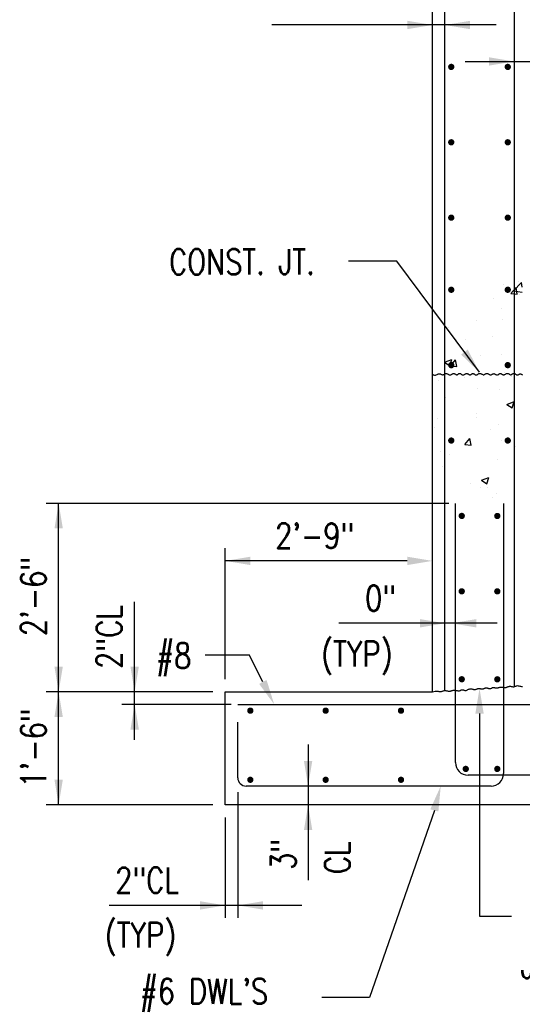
# Model space of a CAD drawing. Header units: inches. Extents: x -9715 to 32893, y -15613 to -1138.
# Tile 178 of 256: x 9172 to 9252, y -5861 to -5705. Entities that reach past the tile are written whole.
import ezdxf

# ---------------------------------------------------------------- set-up
doc = ezdxf.new("R2010")
doc.units = ezdxf.units.IN
doc.header["$MEASUREMENT"] = 0
doc.layers.get('0').update_dxf_attribs({"color": 252})
for name, color, linetype in [('S-ANNO-DIMS', 2, 'Continuous'), ('S-ANNO-TEXT', 2, 'Continuous'), ('S-WALL-PATT', 1, 'Continuous'), ('S-WALL-RBAR', 4, 'Continuous'), ('S-WALL-RTWL', 2, 'Continuous')]:
    doc.layers.add(name, color=color, linetype=linetype)
doc.styles.add('125', font='romans.shx', dxfattribs={"width": 0.8, "height": 2})
doc.styles.get("Standard").update_dxf_attribs({"font": 'romans.shx', "width": 0.8})
doc.dimstyles.get("Standard").update_dxf_attribs({"dimtxt": 0.18, "dimasz": 0.18, "dimexe": 0.18, "dimexo": 0.0625, "dimgap": 0.09, "dimtad": 0, "dimtih": 1, "dimtoh": 1, "dimdec": 4, "dimzin": 0, "dimdsep": 46, "dimtxsty": 'Standard', "dimcen": 0.09, "dimadec": 0, "dimazin": 0, "dimtfac": 1, "dimtdec": 4, "dimtofl": 0, "dimtmove": 0, "dimatfit": 3, "dimfxl": 1, "dimtolj": 1, "dimtzin": 0, "dimarcsym": 0})

# ---------------------------------------------------------------- blocks, each defined once
blk = doc.blocks.new('*X185')
at = {"color": 0}
for p, q in [((2244.45, 1398.67), (2244.45, 1398.67)), ((2247.96, 1394.44), (2250.37, 1397.32)), ((2249.16, 1395.74), (2253.05, 1399.8)), ((2250.95, 1394.18), (2250.37, 1397.31)), ((2251.78, 1400.23), (2251.78, 1400.23)), ((2253.32, 1397.54), (2253.05, 1399.8)), ((2239.56, 1392.17), (2239.56, 1392.17)), ((2247.96, 1394.44), (2250.95, 1394.18)), ((2249.16, 1395.74), (2253.32, 1395.1)), ((2252.08, 1393.81), (2252.08, 1393.81)), ((2243.46, 1387.46), (2243.46, 1387.46)), ((2214.3, 1382.45), (2214.3, 1382.45)), ((2217.88, 1378.27), (2217.88, 1378.27)), ((2231.29, 1381.53), (2231.29, 1381.53)), ((2243.85, 1382.02), (2243.85, 1382.02)), ((2238.92, 1374.09), (2238.92, 1374.09)), ((2226.41, 1372.45), (2226.41, 1372.45)), ((2233.39, 1364.96), (2233.39, 1364.96)), ((2243.24, 1365.38), (2243.24, 1365.38)), ((2216.19, 1361.69), (2219.69, 1363.04)), ((2216.19, 1361.69), (2218.67, 1360.02)), ((2217.27, 1361.63), (2217.27, 1361.63)), ((2218.67, 1360.02), (2219.69, 1363.04)), ((2219.03, 1359.97), (2221.44, 1362.84)), ((2219.03, 1359.97), (2222.02, 1359.71)), ((2222.02, 1359.71), (2221.44, 1362.84)), ((2221.55, 1355.98), (2221.55, 1355.98)), ((2225.77, 1354.37), (2225.77, 1354.37)), ((2244.71, 1356.87), (2244.71, 1356.87)), ((2248.24, 1354.85), (2248.24, 1354.85)), ((2213.25, 1352.73), (2213.25, 1352.73)), ((2216.66, 1344.98), (2216.66, 1344.98)), ((2232.09, 1349.26), (2232.09, 1349.26)), ((2242.63, 1348.73), (2242.63, 1348.73)), ((2246.03, 1341.56), (2249.53, 1342.91)), ((2246.03, 1341.56), (2248.52, 1339.89)), ((2248.52, 1339.88), (2249.53, 1342.91)), ((2231.55, 1337.15), (2231.55, 1337.15)), ((2212.62, 1334.65), (2212.62, 1334.65)), ((2231.33, 1335.12), (2231.33, 1335.12)), ((2242.02, 1332.09), (2242.02, 1332.09)), ((2211.6, 1330.56), (2211.6, 1330.56)), ((2216.05, 1328.34), (2216.05, 1328.34)), ((2238.3, 1329.43), (2238.3, 1329.43)), ((2225.97, 1322.36), (2228.38, 1325.23)), ((2225.97, 1322.36), (2228.96, 1322.1)), ((2228.96, 1322.1), (2228.38, 1325.23)), ((2243.31, 1324.14), (2243.31, 1324.14)), ((2249.98, 1321.58), (2249.98, 1321.58)), ((2214.15, 1319.14), (2214.15, 1319.14)), ((2218.4, 1317.43), (2218.4, 1317.43)), ((2241.41, 1315.44), (2241.41, 1315.44)), ((2215.45, 1311.69), (2215.45, 1311.69)), ((2228.56, 1303.89), (2228.56, 1303.89)), ((2233.87, 1305.31), (2237.37, 1306.65)), ((2233.87, 1305.31), (2236.35, 1303.63)), ((2236.35, 1303.63), (2237.37, 1306.65)), ((2249.34, 1303.51), (2249.34, 1303.51)), ((2233.25, 1301.64), (2233.25, 1301.64)), ((2236.82, 1301.86), (2236.82, 1301.86)), ((2240.81, 1298.8), (2240.81, 1298.8)), ((2239.1, 1297.17), (2239.1, 1297.17))]:
    blk.add_line(p, q, dxfattribs=at)

msp = doc.modelspace()

# ---------------------------------------------------------------- linework, layer by layer
at = {"layer": 'S-ANNO-DIMS'}
for p, q in [((9247.96206, -5705.52073), (9212.234, -5705.52073)), ((9243.02747, -5711.3235), (9270.90222, -5711.3235)), ((9240.47237, -5781.67313), (9176.30464, -5781.67313)), ((9178.30464, -5811.67313), (9178.30464, -5781.67313)), ((9204.83429, -5809.67313), (9204.83429, -5788.82902)), ((9233.83429, -5790.82902), (9204.83429, -5790.82902)), ((9190.40956, -5819.33428), (9190.40956, -5797.33428)), ((9248.17072, -5800.76269), (9222.95236, -5800.76269)), ((9201.65783, -5805.76586), (9208.63337, -5805.76586)), ((9210.82909, -5810.1042), (9208.63337, -5805.76586)), ((9202.83429, -5811.67313), (9176.30464, -5811.67313)), ((9178.30464, -5829.67313), (9178.30464, -5811.67313)), ((9205.7962, -5813.67313), (9188.36845, -5813.67313)), ((9218.0355, -5820.08055), (9218.0355, -5841.67313)), ((9206.83429, -5827.65769), (9206.83429, -5847.64822)), ((9202.83429, -5829.67313), (9176.30464, -5829.67313)), ((9204.83429, -5831.67313), (9204.83429, -5847.67313)), ((9217.01058, -5845.67313), (9186.34573, -5845.67313))]:
    msp.add_line(p, q, dxfattribs=at)
for points in [[(9233.83429, -5704.85407), (9233.83429, -5706.1874), (9237.83429, -5705.52073)], [(9243.83429, -5706.1874), (9243.83429, -5704.85407), (9239.83429, -5705.52073)], [(9246.83429, -5711.99017), (9246.83429, -5710.65684), (9250.83429, -5711.3235)], [(9178.97131, -5785.67313), (9177.63797, -5785.67313), (9178.30464, -5781.67313)], [(9208.83429, -5791.49569), (9208.83429, -5790.16236), (9204.83429, -5790.82902)], [(9233.83429, -5791.49569), (9233.83429, -5790.16236), (9237.83429, -5790.82902)], [(9235.83429, -5801.42935), (9235.83429, -5800.09602), (9239.83429, -5800.76269)], [(9244.83429, -5801.42935), (9244.83429, -5800.09602), (9240.83429, -5800.76269)], [(9178.97131, -5807.67313), (9177.63797, -5807.67313), (9178.30464, -5811.67313)], [(9189.7429, -5807.67313), (9191.07623, -5807.67313), (9190.40956, -5811.67313)], [(9211.42391, -5809.80315), (9210.23427, -5810.40525), (9212.6354, -5813.67313)], [(9178.97131, -5815.67313), (9177.63797, -5815.67313), (9178.30464, -5811.67313)], [(9189.7429, -5817.67313), (9191.07623, -5817.67313), (9190.40956, -5813.67313)], [(9217.36884, -5822.67313), (9218.70217, -5822.67313), (9218.0355, -5826.67313)], [(9178.97131, -5825.67313), (9177.63797, -5825.67313), (9178.30464, -5829.67313)], [(9217.36884, -5833.67313), (9218.70217, -5833.67313), (9218.0355, -5829.67313)], [(9200.83429, -5845.00646), (9200.83429, -5846.3398), (9204.83429, -5845.67313)], [(9210.83429, -5846.3398), (9210.83429, -5845.00646), (9206.83429, -5845.67313)]]:
    msp.add_solid(points, dxfattribs=at)
at = {"layer": 'S-ANNO-TEXT'}
for p, q in [((9245.33814, -5815.14662), (9245.33814, -5847.40529)), ((9238.14135, -5830.54143), (9227.8125, -5860.34445)), ((9245.33814, -5847.40529), (9250.41399, -5847.40529)), ((9227.8125, -5860.34445), (9220.22789, -5860.34445))]:
    msp.add_line(p, q, dxfattribs=at)
for points in [[(9244.67148, -5815.14662), (9246.00481, -5815.14662), (9245.33814, -5811.14662)], [(9237.49664, -5830.37177), (9238.78607, -5830.71109), (9239.15933, -5826.67313)]]:
    msp.add_solid(points, dxfattribs=at)
at = {"layer": 'S-WALL-RBAR', "color": 4}
for p, q in [((9241.50386, -5822.94073), (9241.50386, -5781.67313)), ((9249.16763, -5781.67911), (9249.16763, -5824.67313)), ((9206.83429, -5813.67313), (9307.2035, -5813.67313)), ((9206.83429, -5825.3398), (9206.83429, -5816.50268)), ((9305.87016, -5824.94073), (9243.50386, -5824.94073)), ((9247.16763, -5826.67313), (9208.16763, -5826.67313))]:
    msp.add_line(p, q, dxfattribs=at)
at = {"layer": 'S-WALL-RBAR'}
for p, q in [((9237.83429, -5794.34851), (9237.83429, -5794.34851)), ((9204.83429, -5825.67313), (9204.83429, -5825.67313)), ((9206.83429, -5825.67313), (9206.83429, -5825.67313)), ((9219.83429, -5826.67313), (9219.83429, -5826.67313)), ((9219.83429, -5829.67313), (9219.83429, -5829.67313))]:
    msp.add_line(p, q, dxfattribs=at)
at = {"layer": 'S-WALL-RBAR', "color": 4}
for points in [[(9239.83429, -5811.46169), (9239.83429, -5554.00324)], [(9250.83429, -5554.00324), (9250.83429, -5810.85011)]]:
    msp.add_lwpolyline(points, dxfattribs=at)
at = {"layer": 'S-WALL-RBAR', "const_width": 0.5}
for points in [[(9240.58429, -5712.19556, 1), (9241.08429, -5712.19556, 1)], [(9249.58429, -5712.19556, 1), (9250.08429, -5712.19556, 1)], [(9240.58429, -5724.19556, 1), (9241.08429, -5724.19556, 1)], [(9249.58429, -5724.19556, 1), (9250.08429, -5724.19556, 1)], [(9240.58429, -5736.19556, 1), (9241.08429, -5736.19556, 1)], [(9249.58429, -5736.19556, 1), (9250.08429, -5736.19556, 1)], [(9240.58429, -5747.67313, 1), (9241.08429, -5747.67313, 1)], [(9249.58429, -5747.67313, 1), (9250.08429, -5747.67313, 1)], [(9240.58429, -5759.67313, 1), (9241.08429, -5759.67313, 1)], [(9249.58429, -5759.67313, 1), (9250.08429, -5759.67313, 1)], [(9240.58429, -5771.67313, 1), (9241.08429, -5771.67313, 1)], [(9249.58429, -5771.67313, 1), (9250.08429, -5771.67313, 1)], [(9242.25386, -5783.67313, 1), (9242.75386, -5783.67313, 1)], [(9247.91763, -5783.67911, 1), (9248.41763, -5783.67911, 1)], [(9242.25386, -5795.67313, 1), (9242.75386, -5795.67313, 1)], [(9247.91763, -5795.67911, 1), (9248.41763, -5795.67911, 1)], [(9242.25386, -5809.67313, 1), (9242.75386, -5809.67313, 1)], [(9247.91763, -5809.67911, 1), (9248.41763, -5809.67911, 1)], [(9208.58429, -5814.67313, 1), (9209.08429, -5814.67313, 1)], [(9220.58429, -5814.67313, 1), (9221.08429, -5814.67313, 1)], [(9232.58429, -5814.67313, 1), (9233.08429, -5814.67313, 1)], [(9242.89445, -5823.94073, 1), (9243.39445, -5823.94073, 1)], [(9247.91763, -5823.94671, 1), (9248.41763, -5823.94671, 1)], [(9208.58429, -5825.67313, 1), (9209.08429, -5825.67313, 1)], [(9220.58429, -5825.67313, 1), (9221.08429, -5825.67313, 1)], [(9232.58429, -5825.67313, 1), (9233.08429, -5825.67313, 1)]]:
    msp.add_lwpolyline(points, format="xyb", close=True, dxfattribs=at)
at = {"layer": 'S-WALL-RBAR', "color": 4}
for centre, radius, start, end in [((9243.50386, -5822.94073), 2, 180, 270), ((9208.16763, -5825.3398), 1.33333, 180, 270), ((9247.16763, -5824.67313), 2, 270, 0)]:
    msp.add_arc(centre, radius, start, end, dxfattribs=at)
at = {"layer": 'S-WALL-RTWL', "color": 3}
for p, q in [((9237.83429, -5811.67313), (9237.83429, -5553.00324)), ((9204.83429, -5829.67313), (9204.83429, -5811.67313)), ((9204.83429, -5811.67313), (9237.83429, -5811.67313)), ((9308.83429, -5829.67313), (9204.83429, -5829.67313))]:
    msp.add_line(p, q, dxfattribs=at)
at = {"layer": 'S-WALL-RTWL', "color": 2}
for points in [[(9237.83429, -5761.10099), (9238.01477, -5761.20577), (9238.17619, -5761.25452), (9238.32073, -5761.25918), (9238.45054, -5761.23173), (9238.56778, -5761.18412), (9238.67462, -5761.12831), (9238.77321, -5761.07626), (9238.86572, -5761.03992), (9238.954, -5761.02825), (9239.03867, -5761.03817), (9239.12002, -5761.06357), (9239.19838, -5761.09838), (9239.27404, -5761.13649), (9239.34731, -5761.17181), (9239.41849, -5761.19826), (9239.4879, -5761.20973), (9239.55586, -5761.20204), (9239.62278, -5761.17855), (9239.68909, -5761.14452), (9239.75521, -5761.10523), (9239.82157, -5761.06595), (9239.88861, -5761.03192), (9239.95676, -5761.00843), (9240.02643, -5761.00074), (9240.09796, -5761.01234), (9240.17119, -5761.03968), (9240.2459, -5761.07743), (9240.32184, -5761.12026), (9240.39875, -5761.16284), (9240.4764, -5761.19985), (9240.55454, -5761.22597), (9240.63293, -5761.23586), (9240.71131, -5761.22597), (9240.78937, -5761.19985), (9240.86683, -5761.16284), (9240.94337, -5761.12026), (9241.01868, -5761.07743), (9241.09246, -5761.03968), (9241.1644, -5761.01234), (9241.2342, -5761.00074), (9241.30164, -5761.00843), (9241.36687, -5761.03192), (9241.43014, -5761.06595), (9241.4917, -5761.10523), (9241.55179, -5761.14452), (9241.61065, -5761.17855), (9241.66853, -5761.20204), (9241.72567, -5761.20973), (9241.78232, -5761.19814), (9241.83866, -5761.17087), (9241.89487, -5761.13332), (9241.95115, -5761.09087), (9242.00767, -5761.0489), (9242.06462, -5761.01282), (9242.12219, -5760.988), (9242.18055, -5760.97984), (9242.23989, -5760.9919), (9242.30039, -5761.02049), (9242.36224, -5761.06011), (9242.42563, -5761.10523), (9242.49073, -5761.15036), (9242.55773, -5761.18998), (9242.62681, -5761.21857), (9242.69816, -5761.23063), (9242.77183, -5761.22247), (9242.84733, -5761.19765), (9242.92407, -5761.16157), (9243.00141, -5761.1196), (9243.07875, -5761.07715), (9243.15549, -5761.0396), (9243.23099, -5761.01233), (9243.30466, -5761.00074), (9243.37601, -5761.00844), (9243.44509, -5761.032), (9243.51209, -5761.06622), (9243.57719, -5761.10589), (9243.64058, -5761.1458), (9243.70243, -5761.18075), (9243.76293, -5761.20554), (9243.82227, -5761.21496), (9243.88064, -5761.20554), (9243.93828, -5761.18075), (9243.99542, -5761.1458), (9244.05232, -5761.10589), (9244.10922, -5761.06622), (9244.16637, -5761.032), (9244.22401, -5761.00844), (9244.28238, -5761.00074), (9244.34171, -5761.01233), (9244.40214, -5761.0396), (9244.4638, -5761.07715), (9244.5268, -5761.1196), (9244.59128, -5761.16157), (9244.65735, -5761.19765), (9244.72514, -5761.22247), (9244.79476, -5761.23063), (9244.86628, -5761.21857), (9244.93944, -5761.18998), (9245.01396, -5761.15036), (9245.08951, -5761.10523), (9245.16581, -5761.06011), (9245.24253, -5761.02049), (9245.31937, -5760.9919), (9245.39603, -5760.97984), (9245.47223, -5760.98799), (9245.54782, -5761.01274), (9245.62267, -5761.04863), (9245.69667, -5761.09021), (9245.76968, -5761.13204), (9245.84159, -5761.16867), (9245.91228, -5761.19464), (9245.98162, -5761.20451), (9246.04956, -5761.19463), (9246.11641, -5761.16859), (9246.18252, -5761.13177), (9246.24827, -5761.08956), (9246.31401, -5761.04735), (9246.38012, -5761.01053), (9246.44697, -5760.98449), (9246.51492, -5760.97461), (9246.58421, -5760.98451), (9246.65461, -5761.0107), (9246.72575, -5761.0479), (9246.79725, -5761.09087), (9246.86875, -5761.13432), (9246.93989, -5761.17299), (9247.01029, -5761.20163), (9247.07959, -5761.21496), (9247.14752, -5761.20944), (9247.2143, -5761.18842), (9247.28022, -5761.157), (9247.34558, -5761.12026), (9247.4107, -5761.08326), (9247.47588, -5761.05111), (9247.54143, -5761.02887), (9247.60766, -5761.02164), (9247.67477, -5761.03278), (9247.74262, -5761.05886), (9247.81095, -5761.09474), (9247.87954, -5761.13528), (9247.94812, -5761.17532), (9248.01645, -5761.20973), (9248.0843, -5761.23337), (9248.15141, -5761.24108), (9248.2176, -5761.22947), (9248.28286, -5761.20206), (9248.34727, -5761.16412), (9248.41087, -5761.12091), (9248.47375, -5761.0777), (9248.53595, -5761.03976), (9248.59754, -5761.01235), (9248.65857, -5761.00074), (9248.71918, -5761.00843), (9248.77972, -5761.03192), (9248.84064, -5761.06595), (9248.90235, -5761.10523), (9248.96528, -5761.14452), (9249.02987, -5761.17855), (9249.09654, -5761.20204), (9249.16573, -5761.20973), (9249.23768, -5761.19813), (9249.31196, -5761.17079), (9249.38796, -5761.13304), (9249.46506, -5761.09021), (9249.54265, -5761.04763), (9249.62011, -5761.01061), (9249.69684, -5760.9845), (9249.77223, -5760.97461), (9249.84576, -5760.98449), (9249.9174, -5761.01053), (9249.9872, -5761.04735), (9250.05522, -5761.08956), (9250.12152, -5761.13177), (9250.18617, -5761.16859), (9250.24923, -5761.19463), (9250.31075, -5761.20451), (9250.37089, -5761.19464), (9250.43011, -5761.16867), (9250.48896, -5761.13204), (9250.548, -5761.09021), (9250.60777, -5761.04863), (9250.66882, -5761.01274), (9250.73172, -5760.98799), (9250.797, -5760.97984), (9250.86503, -5760.9919), (9250.93539, -5761.02049), (9251.00747, -5761.06011), (9251.08064, -5761.10523), (9251.15431, -5761.15036), (9251.22786, -5761.18998), (9251.30067, -5761.21857), (9251.37213, -5761.23063), (9251.44182, -5761.22259), (9251.51011, -5761.19863), (9251.57754, -5761.16487), (9251.64466, -5761.12744), (9251.71203, -5761.09246), (9251.78019, -5761.06605), (9251.8497, -5761.05433), (9251.92111, -5761.06344), (9251.99538, -5761.09651), (9252.07508, -5761.14484), (9252.16319, -5761.19675)], [(9237.83429, -5811.67313), (9238.0615, -5811.60986), (9238.264, -5811.57515), (9238.44424, -5811.56285), (9238.60464, -5811.56679), (9238.74762, -5811.58083), (9238.87563, -5811.59879), (9238.99108, -5811.61453), (9239.09642, -5811.62187), (9239.19391, -5811.61627), (9239.28522, -5811.59959), (9239.37186, -5811.57529), (9239.45534, -5811.54684), (9239.53717, -5811.51771), (9239.61886, -5811.49135), (9239.70193, -5811.47124), (9239.78789, -5811.46083), (9239.8778, -5811.46249), (9239.97101, -5811.4741), (9240.06642, -5811.49243), (9240.16292, -5811.51427), (9240.25943, -5811.53638), (9240.35483, -5811.55553), (9240.44804, -5811.56852), (9240.53796, -5811.5721), (9240.6239, -5811.5641), (9240.70689, -5811.54657), (9240.78836, -5811.52258), (9240.86977, -5811.49524), (9240.95256, -5811.46761), (9241.03815, -5811.44281), (9241.12801, -5811.4239), (9241.22356, -5811.41398), (9241.32568, -5811.41512), (9241.43287, -5811.42524), (9241.54309, -5811.44126), (9241.65427, -5811.4601), (9241.76435, -5811.47866), (9241.87127, -5811.49386), (9241.97297, -5811.50261), (9242.06739, -5811.50182), (9242.15304, -5811.48948), (9242.23065, -5811.46788), (9242.30153, -5811.44037), (9242.36698, -5811.41033), (9242.42832, -5811.3811), (9242.48683, -5811.35607), (9242.54384, -5811.33858), (9242.60065, -5811.332), (9242.65841, -5811.33849), (9242.71775, -5811.35533), (9242.77916, -5811.37863), (9242.8431, -5811.40447), (9242.91007, -5811.42893), (9242.98053, -5811.44811), (9243.05498, -5811.4581), (9243.1339, -5811.45498), (9243.21753, -5811.4362), (9243.30521, -5811.40465), (9243.39605, -5811.3646), (9243.48916, -5811.32029), (9243.58363, -5811.27598), (9243.6786, -5811.23593), (9243.77314, -5811.20438), (9243.86639, -5811.1856), (9243.9576, -5811.18248), (9244.04676, -5811.19247), (9244.134, -5811.21165), (9244.21945, -5811.23611), (9244.30325, -5811.26195), (9244.38554, -5811.28525), (9244.46646, -5811.30209), (9244.54614, -5811.30858), (9244.62475, -5811.302), (9244.70262, -5811.28451), (9244.78006, -5811.25948), (9244.85745, -5811.23025), (9244.9351, -5811.20021), (9245.01337, -5811.1727), (9245.09261, -5811.1511), (9245.17315, -5811.13876), (9245.25516, -5811.13795), (9245.33814, -5811.14662), (9245.42139, -5811.16161), (9245.50423, -5811.17975), (9245.58597, -5811.19789), (9245.66593, -5811.21287), (9245.74341, -5811.22154), (9245.81774, -5811.22074), (9245.88852, -5811.20839), (9245.95655, -5811.1867), (9246.02293, -5811.15898), (9246.08876, -5811.12851), (9246.15514, -5811.09859), (9246.22317, -5811.07251), (9246.29395, -5811.05357), (9246.36857, -5811.04506), (9246.44772, -5811.04914), (9246.53045, -5811.06345), (9246.61537, -5811.08448), (9246.70112, -5811.10874), (9246.78632, -5811.13273), (9246.86959, -5811.15294), (9246.94957, -5811.16587), (9247.02488, -5811.16803), (9247.09454, -5811.15708), (9247.15911, -5811.13528), (9247.21956, -5811.10607), (9247.27686, -5811.07288), (9247.33195, -5811.03913), (9247.38582, -5811.00828), (9247.4394, -5810.98373), (9247.49367, -5810.96893), (9247.5495, -5810.96622), (9247.60739, -5810.9736), (9247.66776, -5810.98797), (9247.731, -5811.00626), (9247.79754, -5811.02538), (9247.86779, -5811.04222), (9247.94216, -5811.05372), (9248.02107, -5811.05677), (9248.10472, -5811.04928), (9248.19256, -5811.03307), (9248.28384, -5811.01096), (9248.37779, -5810.98577), (9248.47366, -5810.9603), (9248.57071, -5810.93736), (9248.66816, -5810.91979), (9248.76528, -5810.91037), (9248.86139, -5810.91099), (9248.95627, -5810.91971), (9249.04978, -5810.93364), (9249.14178, -5810.9499), (9249.23212, -5810.96562), (9249.32069, -5810.9779), (9249.40733, -5810.98387), (9249.4919, -5810.98064), (9249.57439, -5810.96634), (9249.65516, -5810.94304), (9249.73469, -5810.91384), (9249.81347, -5810.88182), (9249.89197, -5810.85009), (9249.97068, -5810.82171), (9250.05007, -5810.79978), (9250.13064, -5810.7874), (9250.2127, -5810.78657), (9250.29599, -5810.79508), (9250.38012, -5810.80963), (9250.46465, -5810.82693), (9250.54918, -5810.84367), (9250.63331, -5810.85657), (9250.7166, -5810.86234), (9250.79867, -5810.85767), (9250.87935, -5810.84054), (9250.95958, -5810.81398), (9251.04058, -5810.78227), (9251.12352, -5810.7497), (9251.20963, -5810.72056), (9251.3001, -5810.69915), (9251.39613, -5810.68974), (9251.49893, -5810.69663), (9251.60993, -5810.7218), (9251.73157, -5810.75803), (9251.86652, -5810.79575), (9252.01744, -5810.82545), (9252.18701, -5810.83758)]]:
    msp.add_lwpolyline(points, dxfattribs=at)

# ---------------------------------------------------------------- block references
at = {"layer": 'S-WALL-PATT', "color": 1, "xscale": 0.3333333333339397, "yscale": 0.3333333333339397, "zscale": 0.3333333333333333}
msp.add_blockref('*X185', (8501.02622, -6213.09685), dxfattribs=at)

# ---------------------------------------------------------------- texts
at = {"layer": 'S-ANNO-DIMS', "style": '125', "width": 0.8}
for s, p in [('2\'-9"', (9212.77599, -5788.82902)), ('0"', (9227.10252, -5798.76269)), ('2"CL', (9187.30664, -5843.65872)), ('(TYP)', (9185.63964, -5852.37995))]:
    msp.add_text(s, height=4, dxfattribs=at).set_placement(p)
for s, p in [('2\'-6"', (9176.30464, -5802.80627)), ('2"CL', (9188.34472, -5808.00646)), ('1\'-6"', (9176.30464, -5826.91523)), ('3"', (9216.07247, -5840.00646)), ('CL', (9224.68641, -5840.67313))]:
    msp.add_text(s, height=4, rotation=90, dxfattribs=at).set_placement(p)
at = {"layer": 'S-ANNO-TEXT', "style": '125', "width": 0.8}
for s, p in [('CONST. JT.', (9195.90139, -5745.21999)), ('#8', (9193.81846, -5807.92107)), ('(TYP)', (9220.09427, -5807.61883)), ('JT.', (9251.92111, -5857.31011)), ("#6 DWL'S", (9191.22789, -5861.34445))]:
    msp.add_text(s, height=4, dxfattribs=at).set_placement(p)

# ---------------------------------------------------------------- leaders
at = {"layer": 'S-ANNO-TEXT'}
msp.add_leader([(9245.32593, -5760.80195), (9232.16552, -5743.12239), (9224.45079, -5743.12239)], dimstyle='Standard', override={"dimasz": 4, "dimgap": 0.09, "dimtad": 0}, dxfattribs=at)

doc.saveas('drawing.dxf')
